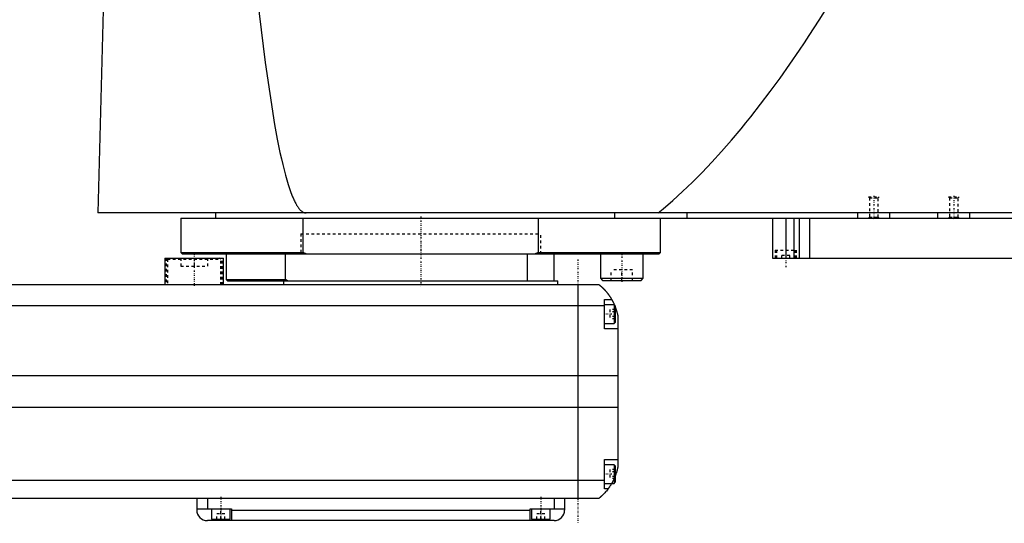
# Model space of a CAD drawing. Extents: x -156 to 1056, y -136 to 719.
# Tile 2 of 5: x 450 to 819, y -82 to 107. Entities that reach past the tile are written whole.
import ezdxf

# ---------------------------------------------------------------- set-up
doc = ezdxf.new("R2010")
doc.units = 0
doc.linetypes.add('CENTER', pattern=[1.5, 0.45, -0.5, 0.05, -0.5])
doc.linetypes.add('DASHED', pattern=[2, 1, -1])
for name, color, linetype in [('AM_0', 7, 'CONTINUOUS'), ('AM_3', 7, 'DASHED'), ('AM_7', 7, 'CENTER')]:
    doc.layers.add(name, color=color, linetype=linetype)

msp = doc.modelspace()

# ---------------------------------------------------------------- linework, layer by layer
at = {"layer": 'AM_0', "color": 7, "linetype": 'CONTINUOUS'}
for p, q in [((481.05, 115.63), (478.96, 34.5)), ((1055.5, 34.5), (478.96, 34.5)), ((523, 34.5), (523, 32.5)), ((672.83, 32.5), (672.83, 34.5)), ((700, 32.5), (700, 34.5)), ((764, 32.5), (764, 34.5)), ((776, 32.5), (776, 34.5)), ((794, 32.5), (794, 34.5)), ((806, 32.5), (806, 34.5)), ((510, 32.5), (510, 19.7)), ((510, 32.5), (1050, 32.5)), ((555.98, 19.7), (555.98, 32.5)), ((644.02, 32.5), (644.02, 19.7)), ((690, 19.7), (690, 32.5)), ((732, 32.5), (732, 17.5)), ((737, 32.5), (737, 17.5)), ((740, 32.5), (740, 17.5)), ((742, 32.5), (742, 17.5)), ((745.84, 32.5), (745.84, 17.5)), ((510, 19.7), (510.5, 19.2)), ((510, 19.7), (555.98, 19.7)), ((510.5, 19.2), (689.5, 19.2)), ((527, 19.2), (527, 9.5)), ((549.28, 9.5), (549.28, 19.2)), ((557.01, 19.2), (555.98, 19.7)), ((640, 9), (640, 19.2)), ((644.02, 19.7), (642.99, 19.2)), ((644.02, 19.7), (690, 19.7)), ((650, 9), (650, 19.2)), ((667.55, 19.2), (667.45, 19.1)), ((667.45, 19.1), (667.45, 10)), ((667.45, 19.1), (683.45, 19.1)), ((683.45, 19.1), (683.37, 19.19)), ((683.45, 10), (683.45, 19.1)), ((689.5, 19.2), (690, 19.7)), ((504, 17.5), (504, 7.5)), ((504, 17.5), (526, 17.5)), ((526, 7.5), (526, 17.5)), ((732, 17.5), (1040, 17.5)), ((667, 7.5), (-83, 7.5)), ((527, 9.5), (527.5, 9)), ((527, 9.5), (549.28, 9.5)), ((527.5, 9), (651.5, 9)), ((548.5, 9), (548.5, 7.5)), ((550, 9), (549.28, 9.5)), ((651.5, 7.5), (651.5, 9)), ((659, 7.5), (659, -72.5)), ((667.45, 10), (668.25, 9.2)), ((667.45, 10), (683.45, 10)), ((668.25, 9.2), (682.65, 9.2)), ((682.65, 9.2), (683.45, 10)), ((669, -9), (669, 2)), ((669, 2), (671.65, 2)), ((672.6, 0), (669, 0)), ((672.6, 0), (672.6, -7)), ((-85, -0.2), (669, -0.2)), ((673, -0.4), (672.6, 0)), ((673, -0.4), (673, -6.6)), ((669, -7), (672.6, -7)), ((672.6, -7), (673, -6.6)), ((674, -4.5), (674, -60.5)), ((674, -9), (669, -9)), ((-90, -26.54), (674, -26.54)), ((-90, -38.4), (674, -38.4)), ((669, -58), (674, -58)), ((669, -69), (669, -58)), ((672.6, -60), (669, -60)), ((673, -60.4), (672.6, -60)), ((672.6, -60), (672.6, -67)), ((673, -60.4), (673, -66.6)), ((-85, -65.78), (669, -65.78)), ((669, -67), (672.6, -67)), ((670.34, -69), (669, -69)), ((672.6, -67), (673, -66.6)), ((-83, -72.5), (667, -72.5)), ((516, -72.5), (516, -77)), ((520, -72.5), (520, -76.5)), ((650, -72.5), (650, -76.5)), ((654, -72.5), (654, -77)), ((516, -76.5), (529, -76.5)), ((521.5, -76.5), (521.5, -80.5)), ((528.5, -80.5), (528.5, -76.5)), ((529, -76.5), (529, -81)), ((529, -77), (641, -77)), ((641, -76.5), (654, -76.5)), ((641, -81), (641, -76.5)), ((641.5, -76.5), (641.5, -80.5)), ((648.5, -80.5), (648.5, -76.5)), ((650, -81), (520, -81)), ((521.5, -80.5), (528.5, -80.5)), ((525, -81), (525, -80.5)), ((641.5, -80.5), (648.5, -80.5)), ((645, -81), (645, -80.5))]:
    msp.add_line(p, q, dxfattribs=at)
for points in [[(538.61, 115.63, 0), (541.63, 90.92, 0), (545.19, 67.7, 0), (546.21, 62.19, 0), (547.23, 57.17, 0), (547.74, 54.85, 0), (548.25, 52.66, 0), (549.28, 48.64, 0), (550.31, 45.12, 0), (551.33, 42.11, 0), (551.93, 40.58, 0), (552.11, 40.17, 0), (552.28, 39.78, 0), (552.36, 39.59, 0), (552.45, 39.41, 0), (552.62, 39.04, 0), (552.79, 38.69, 0), (552.96, 38.36, 0), (553.13, 38.04, 0), (553.31, 37.73, 0), (553.39, 37.58, 0), (553.48, 37.44, 0), (553.65, 37.16, 0), (553.82, 36.89, 0), (553.91, 36.76, 0), (553.99, 36.64, 0), (554.16, 36.4, 0), (554.34, 36.18, 0), (554.42, 36.07, 0), (554.51, 35.97, 0), (554.68, 35.77, 0), (554.85, 35.59, 0), (555.02, 35.42, 0), (555.2, 35.27, 0), (555.37, 35.13, 0), (555.45, 35.07, 0), (555.54, 35, 0), (555.71, 34.89, 0), (555.88, 34.8, 0), (556.05, 34.71, 0), (556.16, 34.67, 0), (556.18, 34.66, 0), (556.21, 34.65, 0), (556.23, 34.64, 0), (556.24, 34.64, 0), (556.27, 34.63, 0), (556.3, 34.62, 0), (556.33, 34.61, 0), (556.36, 34.6, 0), (556.38, 34.59, 0), (556.4, 34.59, 0), (556.41, 34.58, 0), (556.44, 34.57, 0), (556.47, 34.57, 0), (556.48, 34.56, 0), (556.5, 34.56, 0), (556.53, 34.55, 0), (556.56, 34.55, 0), (556.57, 34.54, 0), (556.58, 34.54, 0), (556.61, 34.54, 0), (556.64, 34.53, 0), (556.67, 34.53, 0), (556.7, 34.52, 0), (556.73, 34.52, 0), (556.74, 34.52, 0), (556.76, 34.51, 0), (556.79, 34.51, 0), (556.81, 34.51, 0), (556.84, 34.51, 0), (556.87, 34.5, 0), (556.9, 34.5, 0), (556.91, 34.5, 0), (556.93, 34.5, 0), (556.96, 34.5, 0), (556.99, 34.5, 0), (557, 34.5, 0)], [(689.11, 34.5, 0), (690.94, 36.03, 0), (694.59, 39.2, 0), (698.25, 42.54, 0), (700.07, 44.28, 0), (701.9, 46.05, 0), (705.56, 49.73, 0), (709.21, 53.57, 0), (712.86, 57.57, 0), (716.52, 61.75, 0), (720.17, 66.09, 0), (722, 68.32, 0), (723.83, 70.6, 0), (727.48, 75.27, 0), (731.13, 80.11, 0), (734.79, 85.12, 0), (738.44, 90.29, 0), (742.09, 95.63, 0), (743.92, 98.36, 0), (745.75, 101.13, 0), (749.4, 106.81, 0), (753.05, 112.65, 0), (754.88, 115.63, 0)], [(667, 7.5, 0), (667, 7.5, 0), (667, 7.5, 0), (667, 7.5, 0), (667.01, 7.5, 0), (667.01, 7.49, 0), (667.01, 7.49, 0), (667.02, 7.49, 0), (667.02, 7.48, 0), (667.03, 7.47, 0), (667.04, 7.47, 0), (667.05, 7.46, 0), (667.05, 7.46, 0), (667.06, 7.45, 0), (667.08, 7.44, 0), (667.09, 7.42, 0), (667.11, 7.41, 0), (667.12, 7.4, 0), (667.13, 7.39, 0), (667.14, 7.38, 0), (667.16, 7.37, 0), (667.18, 7.35, 0), (667.19, 7.34, 0), (667.2, 7.33, 0), (667.23, 7.31, 0), (667.25, 7.29, 0), (667.27, 7.28, 0), (667.28, 7.27, 0), (667.3, 7.24, 0), (667.33, 7.22, 0), (667.36, 7.2, 0), (667.39, 7.17, 0), (667.42, 7.14, 0), (667.44, 7.13, 0), (667.46, 7.11, 0), (667.49, 7.08, 0), (667.52, 7.05, 0), (667.56, 7.02, 0), (667.6, 6.99, 0), (667.63, 6.96, 0), (667.65, 6.94, 0), (667.67, 6.92, 0), (667.71, 6.89, 0), (667.75, 6.85, 0), (667.79, 6.81, 0), (667.83, 6.77, 0), (667.88, 6.74, 0), (667.9, 6.72, 0), (667.92, 6.69, 0), (667.96, 6.65, 0), (668.01, 6.61, 0), (668.06, 6.57, 0), (668.1, 6.52, 0), (668.15, 6.48, 0), (668.17, 6.46, 0), (668.2, 6.43, 0), (668.25, 6.39, 0), (668.29, 6.34, 0), (668.34, 6.29, 0), (668.39, 6.24, 0), (668.44, 6.19, 0), (668.47, 6.17, 0), (668.49, 6.14, 0), (668.54, 6.09, 0), (668.6, 6.04, 0), (668.62, 6.01, 0), (668.65, 5.98, 0), (668.7, 5.93, 0), (668.75, 5.87, 0), (668.78, 5.85, 0), (668.81, 5.82, 0), (668.86, 5.76, 0), (668.91, 5.71, 0), (668.97, 5.65, 0), (669.02, 5.59, 0), (669.07, 5.53, 0), (669.1, 5.5, 0), (669.13, 5.47, 0), (669.18, 5.41, 0), (669.24, 5.35, 0), (669.29, 5.28, 0), (669.35, 5.22, 0), (669.41, 5.16, 0), (669.43, 5.12, 0), (669.46, 5.09, 0), (669.52, 5.02, 0), (669.58, 4.96, 0), (669.63, 4.89, 0), (669.69, 4.82, 0), (669.75, 4.75, 0), (669.78, 4.72, 0), (669.81, 4.68, 0), (669.86, 4.61, 0), (669.92, 4.54, 0), (669.98, 4.46, 0), (670.04, 4.39, 0), (670.1, 4.32, 0), (670.13, 4.28, 0), (670.15, 4.24, 0), (670.21, 4.16, 0), (670.27, 4.09, 0), (670.33, 4.01, 0), (670.39, 3.93, 0), (670.45, 3.85, 0), (670.48, 3.81, 0), (670.51, 3.77, 0), (670.56, 3.69, 0), (670.62, 3.61, 0), (670.65, 3.57, 0), (670.68, 3.52, 0), (670.74, 3.44, 0), (670.8, 3.36, 0), (670.83, 3.32, 0), (670.85, 3.27, 0), (670.91, 3.19, 0), (670.97, 3.1, 0), (671.02, 3.02, 0), (671.08, 2.93, 0), (671.14, 2.84, 0), (671.16, 2.8, 0), (671.19, 2.76, 0), (671.25, 2.67, 0), (671.3, 2.58, 0), (671.49, 2.27, 0), (671.65, 2, 0)], [(671.65, 2, 0), (671.65, 2, 0), (671.66, 1.98, 0), (671.67, 1.96, 0), (671.68, 1.94, 0), (671.7, 1.91, 0), (671.73, 1.86, 0), (671.77, 1.79, 0), (671.82, 1.7, 0), (671.87, 1.6, 0), (671.93, 1.49, 0), (671.96, 1.43, 0), (672, 1.36, 0), (672.07, 1.23, 0), (672.14, 1.08, 0), (672.22, 0.92, 0), (672.31, 0.76, 0), (672.39, 0.58, 0), (672.43, 0.49, 0), (672.47, 0.4, 0), (672.56, 0.21, 0), (672.65, 0.01, 0), (672.69, -0.09, 0)], [(673, -0.86, 0), (673.03, -0.95, 0), (673.1, -1.14, 0), (673.17, -1.33, 0), (673.21, -1.43, 0), (673.24, -1.52, 0), (673.31, -1.72, 0), (673.37, -1.92, 0), (673.43, -2.13, 0), (673.49, -2.33, 0), (673.55, -2.54, 0), (673.58, -2.64, 0), (673.61, -2.74, 0), (673.66, -2.95, 0), (673.72, -3.15, 0), (673.77, -3.36, 0), (673.81, -3.56, 0), (673.86, -3.77, 0), (673.88, -3.87, 0), (673.9, -3.97, 0), (673.94, -4.18, 0), (673.98, -4.39, 0), (674, -4.5, 0)], [(674, -60.5, 0), (673.98, -60.59, 0), (673.95, -60.78, 0), (673.91, -60.97, 0), (673.89, -61.07, 0), (673.87, -61.17, 0), (673.83, -61.37, 0), (673.78, -61.57, 0), (673.73, -61.78, 0), (673.68, -61.99, 0), (673.63, -62.2, 0), (673.6, -62.3, 0), (673.57, -62.41, 0), (673.51, -62.61, 0), (673.45, -62.82, 0), (673.38, -63.03, 0), (673.32, -63.24, 0), (673.25, -63.44, 0), (673.22, -63.54, 0), (673.18, -63.64, 0), (673.11, -63.84, 0), (673.04, -64.04, 0), (673, -64.14, 0)], [(670.34, -69, 0), (670.2, -69.19, 0), (669.92, -69.55, 0), (669.64, -69.89, 0), (669.5, -70.05, 0), (669.36, -70.21, 0), (669.1, -70.51, 0), (668.84, -70.78, 0), (668.59, -71.04, 0), (668.45, -71.19, 0), (668.41, -71.23, 0), (668.37, -71.27, 0), (668.35, -71.29, 0), (668.33, -71.31, 0), (668.29, -71.34, 0), (668.25, -71.38, 0), (668.21, -71.42, 0), (668.17, -71.45, 0), (668.14, -71.49, 0), (668.12, -71.51, 0), (668.1, -71.53, 0), (668.06, -71.56, 0), (668.03, -71.6, 0), (668.01, -71.61, 0), (667.99, -71.63, 0), (667.96, -71.66, 0), (667.92, -71.69, 0), (667.9, -71.71, 0), (667.89, -71.73, 0), (667.85, -71.76, 0), (667.82, -71.79, 0), (667.79, -71.82, 0), (667.75, -71.85, 0), (667.72, -71.88, 0), (667.71, -71.89, 0), (667.69, -71.91, 0), (667.66, -71.93, 0), (667.63, -71.96, 0), (667.6, -71.99, 0), (667.57, -72.01, 0), (667.54, -72.04, 0), (667.53, -72.05, 0), (667.52, -72.06, 0), (667.49, -72.09, 0), (667.46, -72.11, 0), (667.44, -72.13, 0), (667.41, -72.15, 0), (667.39, -72.17, 0), (667.38, -72.18, 0), (667.37, -72.19, 0), (667.34, -72.21, 0), (667.32, -72.23, 0), (667.3, -72.25, 0), (667.28, -72.27, 0), (667.26, -72.28, 0), (667.25, -72.29, 0), (667.24, -72.3, 0), (667.22, -72.31, 0), (667.2, -72.33, 0), (667.19, -72.34, 0), (667.17, -72.36, 0), (667.16, -72.37, 0), (667.15, -72.38, 0), (667.14, -72.38, 0), (667.13, -72.39, 0), (667.11, -72.41, 0), (667.11, -72.41, 0), (667.1, -72.42, 0), (667.09, -72.43, 0), (667.08, -72.43, 0), (667.07, -72.44, 0), (667.07, -72.44, 0), (667.06, -72.45, 0), (667.05, -72.46, 0), (667.04, -72.46, 0), (667.04, -72.47, 0), (667.03, -72.48, 0), (667.03, -72.48, 0), (667.02, -72.48, 0), (667.02, -72.49, 0), (667.01, -72.49, 0), (667, -72.5, 0), (667, -72.5, 0)], [(671.65, -67, 0), (671.59, -67.1, 0), (671.48, -67.29, 0), (671.37, -67.47, 0), (671.32, -67.55, 0), (671.27, -67.64, 0), (671.16, -67.8, 0), (671.06, -67.96, 0), (670.96, -68.11, 0), (670.87, -68.25, 0), (670.78, -68.38, 0), (670.74, -68.44, 0), (670.7, -68.5, 0), (670.62, -68.61, 0), (670.55, -68.71, 0), (670.49, -68.79, 0), (670.44, -68.86, 0), (670.4, -68.92, 0), (670.38, -68.94, 0), (670.37, -68.96, 0), (670.35, -68.98, 0), (670.34, -69, 0), (670.34, -69, 0)]]:
    msp.add_polyline3d(points, dxfattribs=at)
for centre, start, end in [((520, -77), 180, 270), ((650, -77), 270, 0)]:
    msp.add_arc(centre, 4, start, end, dxfattribs=at)
at = {"layer": 'AM_3', "color": 6, "linetype": 'DASHED'}
for p, q in [((768, 40.5), (768.38, 40.12)), ((768, 40.5), (772, 40.5)), ((768.38, 40.12), (768.38, 32.88)), ((768.38, 40.12), (771.62, 40.12)), ((771.62, 40.12), (772, 40.5)), ((771.62, 32.88), (771.62, 40.12)), ((798, 40.5), (798.38, 40.12)), ((798, 40.5), (802, 40.5)), ((798.38, 40.12), (798.38, 32.88)), ((798.38, 40.12), (801.62, 40.12)), ((801.62, 40.12), (802, 40.5)), ((801.62, 32.88), (801.62, 40.12)), ((768.38, 32.88), (768, 32.5)), ((768.38, 32.88), (771.62, 32.88)), ((772, 32.5), (771.62, 32.88)), ((798.38, 32.88), (798, 32.5)), ((798.38, 32.88), (801.62, 32.88)), ((802, 32.5), (801.62, 32.88)), ((555, 26.7), (555, 19.2)), ((555, 26.7), (555, 19.2)), ((555, 26.7), (645, 26.7)), ((645, 19.2), (645, 26.7)), ((645, 19.2), (645, 26.7)), ((667.45, 19.1), (667.61, 19.1)), ((683.37, 19.19), (683.35, 19.2)), ((733, 20.5), (733, 17.5)), ((733, 20.5), (741, 20.5)), ((733.5, 20.5), (733.5, 17.5)), ((738.5, 18.5), (735.5, 18.5)), ((735.5, 17.5), (735.5, 18.5)), ((738.5, 17.5), (738.5, 18.5)), ((740.5, 17.5), (740.5, 20.5)), ((741, 17.5), (741, 20.5)), ((504.5, 17.5), (504.5, 7.5)), ((505.4, 17.5), (505, 17.1)), ((505, 17.1), (505, 7.5)), ((505, 17.1), (525, 17.1)), ((510, 17.5), (510, 14.5)), ((515, 17.5), (515, 14.5)), ((520, 17.5), (520, 14.5)), ((525, 17.1), (524.6, 17.5)), ((525, 7.5), (525, 17.1)), ((525.5, 7.5), (525.5, 17.5)), ((510, 14.5), (520, 14.5)), ((671.45, 9.2), (671.45, 13.2)), ((679.45, 13.2), (671.45, 13.2)), ((675.45, 9.2), (675.45, 13.2)), ((679.45, 9.2), (679.45, 13.2)), ((667.45, 10), (667.61, 10)), ((673, -1.77), (671, -1.77)), ((671, -1.77), (671, -5.23)), ((673, -2.63), (671, -2.63)), ((673, -4.37), (671, -4.37)), ((673, -5.23), (671, -5.23)), ((673, -61.77), (671, -61.77)), ((671, -61.77), (671, -65.23)), ((673, -62.63), (671, -62.63)), ((673, -64.37), (671, -64.37)), ((673, -65.23), (671, -65.23)), ((525, -80.5), (525, -76.5)), ((645, -80.5), (645, -76.5)), ((523.5, -80.5), (523.5, -78.5)), ((526.5, -78.5), (523.5, -78.5)), ((526.5, -80.5), (526.5, -78.5)), ((643.5, -80.5), (643.5, -78.5)), ((646.5, -78.5), (643.5, -78.5)), ((646.5, -80.5), (646.5, -78.5))]:
    msp.add_line(p, q, dxfattribs=at)
for points in [[(672.69, -0.09, 0), (672.74, -0.21, 0), (672.84, -0.46, 0), (672.95, -0.72, 0), (673, -0.86, 0)], [(673, -64.14, 0), (672.97, -64.23, 0), (672.9, -64.4, 0), (672.83, -64.57, 0), (672.8, -64.66, 0), (672.76, -64.75, 0), (672.69, -64.92, 0), (672.61, -65.09, 0), (672.54, -65.26, 0), (672.46, -65.42, 0), (672.39, -65.59, 0), (672.35, -65.67, 0), (672.31, -65.75, 0), (672.23, -65.91, 0), (672.15, -66.06, 0), (672.08, -66.22, 0), (672, -66.37, 0), (671.92, -66.51, 0), (671.88, -66.59, 0), (671.84, -66.66, 0), (671.76, -66.8, 0), (671.69, -66.93, 0), (671.65, -67, 0)]]:
    msp.add_polyline3d(points, dxfattribs=at)
at = {"layer": 'AM_7', "color": 4, "linetype": 'CENTER'}
for p, q in [((770, 40.9), (770, 32.1)), ((800, 40.9), (800, 32.1)), ((600, 33.16), (600, 18.54)), ((600, 27.07), (600, 6.92)), ((515, 19.05), (515, 6.95)), ((675.45, 19.7), (675.45, 8.7)), ((737, 20.8), (737, 14.2)), ((659, 17), (659, -82)), ((673.2, -3.5), (668.8, -3.5)), ((673.2, -63.5), (668.8, -63.5)), ((525, -72.1), (525, -80.9)), ((645, -72.1), (645, -80.9))]:
    msp.add_line(p, q, dxfattribs=at)

doc.saveas('drawing.dxf')
